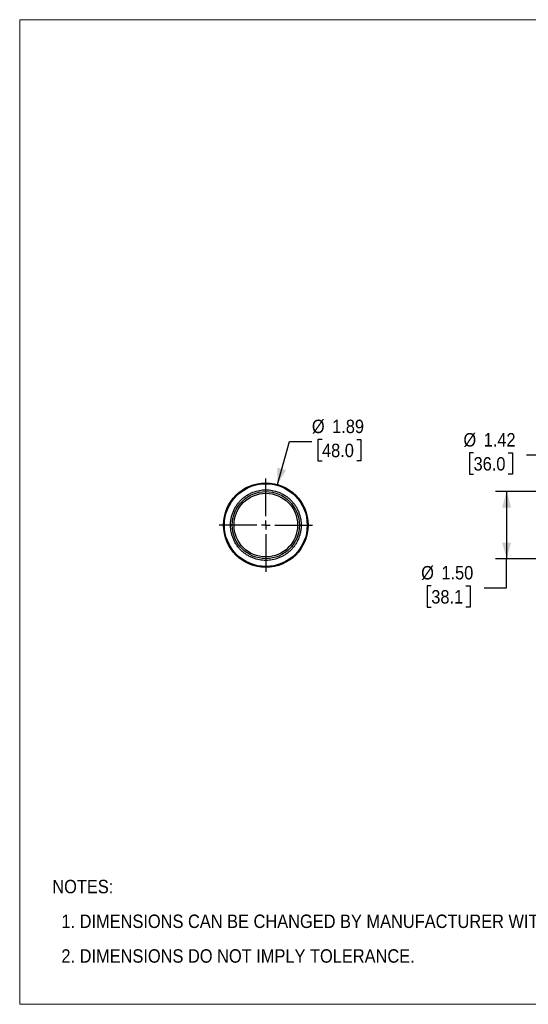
# Model space of a CAD drawing. Header units: inches. Extents: x 0 to 34, y 0 to 22.
# Tile 1 of 3: x 0 to 11.4, y 0 to 22. Entities that reach past the tile are written whole.
import ezdxf

# ---------------------------------------------------------------- set-up
doc = ezdxf.new("R2010")
doc.units = ezdxf.units.IN
doc.header["$LTSCALE"] = 2
doc.header["$MEASUREMENT"] = 0
doc.linetypes.add('SLD-Center', pattern=[0.75, 0.6, -0.05, 0.05, -0.05])
doc.linetypes.add('SLD-Solid', pattern=[0])
doc.layers.add('CENTER', color=40, linetype='SLD-Center')
doc.layers.add('SLD-DEFPOINTS', color=7, linetype='Continuous')
doc.layers.add('DIMENSIONS', color=140, linetype='SLD-Solid', lineweight=25)
doc.layers.add('TEXT', color=140, linetype='SLD-Solid', lineweight=25)
doc.styles.add('SLDTEXTSTYLE0', font='GOTHIC.TTF', dxfattribs={"width": 0.913})
doc.dimstyles.new('SLDDIMSTYLE0', dxfattribs={"dimtxt": 0.3, "dimasz": 0.36, "dimexe": 0, "dimexo": 0.0625, "dimgap": 0.075, "dimtad": 0, "dimtih": 1, "dimtoh": 1, "dimrnd": 1e-09, "dimzin": 4, "dimdsep": 46, "dimtxsty": 'SLDTEXTSTYLE0', "dimsah": 1, "dimcen": 0.09, "dimadec": 0, "dimazin": 1, "dimtfac": 1, "dimtofl": 0, "dimtmove": 0, "dimatfit": 3, "dimfxl": 0, "dimfrac": 2, "dimtolj": 1, "dimtzin": 12, "dimarcsym": 0})
doc.dimstyles.new('SLDDIMSTYLE1', dxfattribs={"dimtxt": 0.3, "dimasz": 0.36, "dimexe": 0, "dimexo": 0.0625, "dimgap": 0.075, "dimtad": 0, "dimtih": 1, "dimtoh": 1, "dimrnd": 1e-09, "dimzin": 12, "dimdsep": 46, "dimtxsty": 'SLDTEXTSTYLE0', "dimsah": 1, "dimcen": 0.09, "dimadec": 0, "dimazin": 3, "dimtfac": 1, "dimtofl": 0, "dimtmove": 0, "dimatfit": 3, "dimfxl": 0, "dimfrac": 2, "dimtolj": 1, "dimtzin": 12, "dimarcsym": 0})
doc.dimstyles.new('SLDDIMSTYLE4', dxfattribs={"dimtxt": 0.3, "dimasz": 0.36, "dimexe": 0, "dimexo": 0.0625, "dimgap": 0.075, "dimtad": 0, "dimtih": 1, "dimtoh": 1, "dimrnd": 1e-09, "dimzin": 12, "dimdsep": 46, "dimtxsty": 'SLDTEXTSTYLE0', "dimsah": 1, "dimcen": 0, "dimadec": 0, "dimazin": 3, "dimtfac": 1, "dimtofl": 0, "dimtmove": 0, "dimatfit": 3, "dimfxl": 0, "dimfrac": 2, "dimtolj": 1, "dimtzin": 12, "dimarcsym": 0})

# ---------------------------------------------------------------- blocks, each defined once
blk = doc.blocks.new('Block2')
at = {"color": 7, "linetype": 'SLD-Solid', "lineweight": 18}
for p, q in [((34, 22), (0, 22)), ((0, 0), (0, 22)), ((34, 0), (34, 22)), ((34, 0), (0, 0))]:
    blk.add_line(p, q, dxfattribs=at)
blk = doc.blocks.new('SW_NOTE_0')
at = {"layer": 'TEXT', "color": 0, "char_height": 0.3, "attachment_point": 1, "style": 'SLDTEXTSTYLE0'}
for s, insert in [('NOTES:', (0, 0.383)), ('  1. DIMENSIONS CAN BE CHANGED BY MANUFACTURER WITHOUT NOTICE.', (0, -0.393)), ('  2. DIMENSIONS DO NOT IMPLY TOLERANCE.', (0, -1.168))]:
    blk.add_mtext(s, dxfattribs=dict(at, insert=insert))
blk = doc.blocks.new('_D')
at = {"layer": 'DIMENSIONS'}
for p, q in [((11.704, 11.457), (10.634, 11.457)), ((10.884, 11.457), (10.884, 9.957)), ((13.973, 11.457), (11.954, 11.457)), ((13.973, 9.957), (10.634, 9.957)), ((10.884, 9.304), (10.884, 9.957)), ((9.199, 9.349), (9.108, 9.349)), ((9.108, 9.349), (9.108, 8.872)), ((9.975, 9.349), (10.066, 9.349)), ((10.066, 9.349), (10.066, 8.872)), ((10.384, 9.304), (10.884, 9.304)), ((9.108, 8.872), (9.199, 8.872)), ((10.066, 8.872), (9.975, 8.872))]:
    blk.add_line(p, q, dxfattribs=at)
for points in [[(10.884, 11.457), (10.784, 11.097), (10.984, 11.097)], [(10.884, 9.957), (10.984, 10.317), (10.784, 10.317)]]:
    blk.add_solid(points, dxfattribs=at)
at = {"layer": 'DIMENSIONS', "char_height": 0.3, "attachment_point": 1, "style": 'SLDTEXTSTYLE0'}
for s, insert in [('%%c', (8.973, 9.793)), ('1.50', (9.425, 9.793)), ('38.1', (9.199, 9.255))]:
    blk.add_mtext(s, dxfattribs=dict(at, insert=insert))
blk = doc.blocks.new('_D_1')
at = {"layer": 'DIMENSIONS'}
for p, q in [((10.144, 12.319), (10.053, 12.319)), ((10.053, 12.319), (10.053, 11.843)), ((10.92, 12.319), (11.011, 12.319)), ((11.011, 12.319), (11.011, 11.843)), ((11.329, 12.275), (11.829, 12.275)), ((11.829, 12.275), (11.829, 11.416)), ((10.053, 11.843), (10.144, 11.843)), ((11.011, 11.843), (10.92, 11.843)), ((17.184, 11.416), (11.579, 11.416)), ((11.829, 11.416), (11.829, 9.998)), ((17.184, 9.998), (11.579, 9.998))]:
    blk.add_line(p, q, dxfattribs=at)
for points in [[(11.829, 11.416), (11.729, 11.056), (11.929, 11.056)], [(11.829, 9.998), (11.929, 10.358), (11.729, 10.358)]]:
    blk.add_solid(points, dxfattribs=at)
at = {"layer": 'DIMENSIONS', "char_height": 0.3, "attachment_point": 1, "style": 'SLDTEXTSTYLE0'}
for s, insert in [('%%c', (9.918, 12.763)), ('1.42', (10.37, 12.763)), ('36.0', (10.144, 12.226))]:
    blk.add_mtext(s, dxfattribs=dict(at, insert=insert))
blk = doc.blocks.new('_D_17')
at = {"layer": 'DIMENSIONS'}
for p, q in [((5.759, 11.616), (6.031, 12.575)), ((6.031, 12.575), (6.531, 12.575)), ((6.757, 12.619), (6.665, 12.619)), ((6.665, 12.619), (6.665, 12.143)), ((7.533, 12.619), (7.624, 12.619)), ((7.624, 12.619), (7.624, 12.143)), ((6.665, 12.143), (6.757, 12.143)), ((7.624, 12.143), (7.533, 12.143))]:
    blk.add_line(p, q, dxfattribs=at)
blk.add_solid([(5.759, 11.616), (5.953, 11.935), (5.761, 11.99)], dxfattribs=at)
at = {"layer": 'DIMENSIONS', "char_height": 0.3, "attachment_point": 1, "style": 'SLDTEXTSTYLE0'}
for s, insert in [('%%c', (6.531, 13.063)), ('1.89', (6.983, 13.063)), ('48.0', (6.757, 12.526))]:
    blk.add_mtext(s, dxfattribs=dict(at, insert=insert))
blk = doc.blocks.new('SW_CENTERMARKSYMBOL_8')
at = {"layer": 'CENTER', "color": 0}
for p, q in [((0, 0.2), (0, 1.045)), ((-0.2, 0), (-1.045, 0)), ((0, 0), (-0.1, 0)), ((0, 0), (0, 0.1)), ((0, 0), (0, -0.1)), ((0, 0), (0.1, 0)), ((0.2, 0), (1.045, 0)), ((0, -0.2), (0, -1.045))]:
    blk.add_line(p, q, dxfattribs=at)

msp = doc.modelspace()

# ---------------------------------------------------------------- linework, layer by layer
for radius in [0.945, 0.925, 0.75, 0.711]:
    msp.add_circle((5.501, 10.707), radius)
for points in [[(4.712, 10.707), (4.712, 10.713), (4.712, 10.725), (4.713, 10.743), (4.714, 10.761), (4.715, 10.779), (4.717, 10.797), (4.719, 10.815), (4.722, 10.833), (4.728, 10.87), (4.742, 10.925), (4.767, 10.999), (4.799, 11.071), (4.84, 11.14), (4.888, 11.205), (4.942, 11.266), (5.003, 11.321), (5.068, 11.368), (5.138, 11.409), (5.233, 11.452), (5.354, 11.487), (5.501, 11.501), (5.649, 11.487), (5.77, 11.452), (5.865, 11.409), (5.935, 11.368), (6, 11.321), (6.061, 11.266), (6.115, 11.205), (6.163, 11.14), (6.204, 11.071), (6.236, 10.999), (6.261, 10.925), (6.275, 10.866), (6.283, 10.822), (6.286, 10.793), (6.289, 10.765), (6.29, 10.736), (6.291, 10.717), (6.291, 10.707)], [(6.291, 10.707), (6.291, 10.701), (6.291, 10.689), (6.29, 10.671), (6.289, 10.653), (6.288, 10.635), (6.286, 10.617), (6.283, 10.599), (6.281, 10.581), (6.274, 10.544), (6.261, 10.488), (6.236, 10.415), (6.204, 10.343), (6.163, 10.274), (6.115, 10.208), (6.061, 10.148), (6, 10.093), (5.935, 10.045), (5.865, 10.005), (5.77, 9.962), (5.649, 9.927), (5.501, 9.913), (5.354, 9.927), (5.233, 9.962), (5.138, 10.005), (5.068, 10.045), (5.003, 10.093), (4.942, 10.148), (4.888, 10.208), (4.84, 10.274), (4.799, 10.343), (4.767, 10.415), (4.742, 10.488), (4.728, 10.548), (4.72, 10.592), (4.717, 10.62), (4.714, 10.649), (4.712, 10.678), (4.712, 10.697), (4.712, 10.707)]]:
    msp.add_open_spline(points, degree=3, knots=[0, 0, 0, 0, 0.007298, 0.014584, 0.021863, 0.029138, 0.036414, 0.043694, 0.050981, 0.058281, 0.089157, 0.120041, 0.152203, 0.184374, 0.217221, 0.250077, 0.282924, 0.31578, 0.347943, 0.380114, 0.4418, 0.500001, 0.558202, 0.619888, 0.652051, 0.684222, 0.717069, 0.749925, 0.782772, 0.815628, 0.84779, 0.879961, 0.910837, 0.941721, 0.953391, 0.965038, 0.976679, 0.988327, 1, 1, 1, 1])

# ---------------------------------------------------------------- block references
at = {"layer": 'CENTER'}
msp.add_blockref('SW_CENTERMARKSYMBOL_8', (5.501, 10.707), dxfattribs=at)
at = {"layer": 'SLD-DEFPOINTS'}
msp.add_blockref('Block2', (0, 0), dxfattribs=at)
at = {"layer": 'TEXT'}
msp.add_blockref('SW_NOTE_0', (0.729, 2.398), dxfattribs=at)

# ---------------------------------------------------------------- dimensions: what is measured, and where the dimension line sits
at = {"layer": 'DIMENSIONS'}
dim = msp.add_diameter_dim_2p(p1=(5.244, 9.798), p2=(5.759, 11.616), dimstyle='SLDDIMSTYLE4', dxfattribs=at)
dim.commit()
dim.dimension.update_dxf_attribs({"geometry": '_D_17', "text_midpoint": (7.145, 12.575), "dimtype": 163})
for base, p1, p2, dimstyle, picture, middle in [((11.829, 9.998), (17.284, 11.416), (17.284, 9.998), 'SLDDIMSTYLE1', '_D_1', (11.829, 12.275)), ((10.884, 9.957), (14.073, 11.457), (14.073, 9.957), 'SLDDIMSTYLE0', '_D', (10.884, 9.304))]:
    dim = msp.add_linear_dim(base=base, p1=p1, p2=p2, angle=90, text='%%c<>', dimstyle=dimstyle, dxfattribs=at)
    dim.commit()
    dim.dimension.update_dxf_attribs({"geometry": picture, "text_midpoint": middle, "dimtype": 160})

doc.saveas('drawing.dxf')
